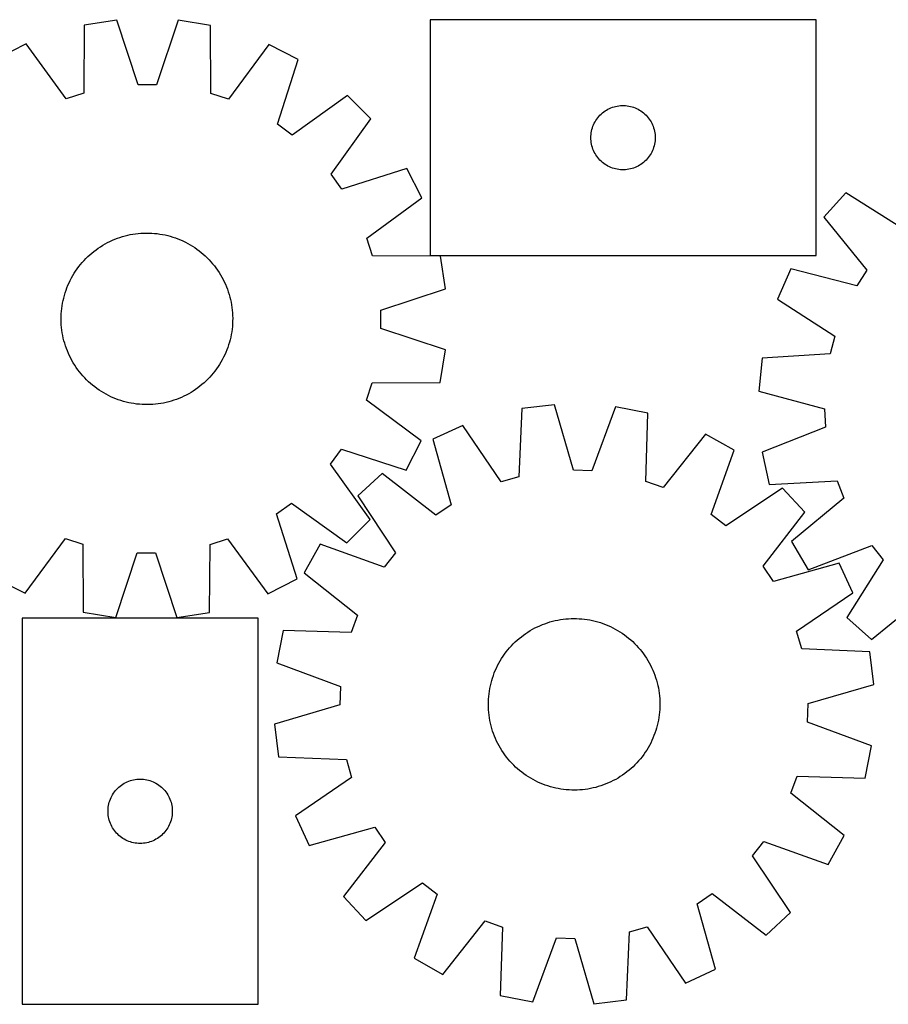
# Model space of a CAD drawing. Header units: millimetres. Extents: x 7 to 1493, y 7 to 466.
# Tile 3 of 4: x 753 to 1158, y 7 to 466. Entities that reach past the tile are written whole.
import ezdxf

# ---------------------------------------------------------------- set-up
doc = ezdxf.new("R2010")
doc.units = ezdxf.units.MM
doc.layers.add('CUT', color=7, linetype='CONTINUOUS', true_color=0x000000)

msp = doc.modelspace()

# ---------------------------------------------------------------- linework, layer by layer
at = {"layer": 'CUT'}
for p, q in [((798.633868, 465.549926), (783.432884, 463.170717)), ((808.561146, 435.376695), (798.633868, 465.549926)), ((827.172668, 465.497915), (817.135476, 435.361068)), ((842.364879, 463.063315), (827.172668, 465.497915)), ((1124.681639, 465.717591), (944.681639, 465.717591)), ((944.681639, 465.717591), (944.681639, 355.717591)), ((1124.681639, 355.717591), (1124.681639, 465.717591)), ((783.432884, 463.170717), (783.199744, 431.40721)), ((842.48224, 431.299169), (842.364879, 463.063315)), ((756.2748, 454.401209), (742.553021, 447.441084)), ((775.040244, 428.772458), (756.2748, 454.401209)), ((869.490818, 454.194875), (850.632083, 428.634694)), ((883.187137, 447.184781), (869.490818, 454.194875)), ((873.483093, 416.939016), (883.187137, 447.184781)), ((817.135476, 435.361068), (808.561146, 435.376695)), ((783.199744, 431.40721), (775.040244, 428.772458)), ((850.632083, 428.634694), (842.48224, 431.299169)), ((906.244939, 430.368017), (880.410686, 411.88651)), ((917.104674, 419.468627), (906.244939, 430.368017)), ((1025.072742, 422.235798), (1025.678425, 422.71518)), ((1025.678425, 422.71518), (1026.307983, 423.162746)), ((1026.307983, 423.162746), (1026.959747, 423.577311)), ((1026.959747, 423.577311), (1027.631988, 423.957773)), ((1027.631988, 423.957773), (1028.322923, 424.303125)), ((1028.322923, 424.303125), (1029.030721, 424.612451)), ((1029.030721, 424.612451), (1029.753504, 424.88493)), ((1029.753504, 424.88493), (1030.489355, 425.119839)), ((1030.489355, 425.119839), (1031.236323, 425.316557)), ((1031.236323, 425.316557), (1031.992428, 425.474561)), ((1031.992428, 425.474561), (1032.755664, 425.593431)), ((1032.755664, 425.593431), (1033.524007, 425.672854)), ((1033.524007, 425.672854), (1034.295421, 425.712618)), ((1034.295421, 425.712618), (1035.067858, 425.712618)), ((1035.067858, 425.712618), (1035.839271, 425.672854)), ((1035.839271, 425.672854), (1036.607615, 425.593431)), ((1036.607615, 425.593431), (1037.370851, 425.474561)), ((1037.370851, 425.474561), (1038.126955, 425.316557)), ((1038.126955, 425.316557), (1038.873924, 425.119839)), ((1038.873924, 425.119839), (1039.609775, 424.88493)), ((1039.609775, 424.88493), (1040.332558, 424.612451)), ((1040.332558, 424.612451), (1041.040355, 424.303125)), ((1041.040355, 424.303125), (1041.73129, 423.957773)), ((1041.73129, 423.957773), (1042.403531, 423.577311)), ((1042.403531, 423.577311), (1043.055295, 423.162746)), ((1043.055295, 423.162746), (1043.684854, 422.71518)), ((1043.684854, 422.71518), (1044.290537, 422.235798)), ((898.529125, 393.70191), (917.104674, 419.468627)), ((1021.264333, 417.423998), (1021.627361, 418.105812)), ((1021.627361, 418.105812), (1022.025006, 418.768034)), ((1022.025006, 418.768034), (1022.456214, 419.408908)), ((1022.456214, 419.408908), (1022.919842, 420.026733)), ((1022.919842, 420.026733), (1023.41466, 420.619873)), ((1023.41466, 420.619873), (1023.939356, 421.186754)), ((1023.939356, 421.186754), (1024.492539, 421.725872)), ((1024.492539, 421.725872), (1025.072742, 422.235798)), ((1044.290537, 422.235798), (1044.870739, 421.725872)), ((1044.870739, 421.725872), (1045.423922, 421.186754)), ((1045.423922, 421.186754), (1045.948618, 420.619873)), ((1045.948618, 420.619873), (1046.443436, 420.026733)), ((1046.443436, 420.026733), (1046.907064, 419.408908)), ((1046.907064, 419.408908), (1047.338273, 418.768034)), ((1047.338273, 418.768034), (1047.735918, 418.105812)), ((1047.735918, 418.105812), (1048.098946, 417.423998)), ((880.410686, 411.88651), (873.483093, 416.939016)), ((1019.860321, 413.02595), (1019.998804, 413.785872)), ((1019.998804, 413.785872), (1020.176223, 414.537658)), ((1020.176223, 414.537658), (1020.392109, 415.279314)), ((1020.392109, 415.279314), (1020.645887, 416.008873)), ((1020.645887, 416.008873), (1020.936886, 416.7244)), ((1020.936886, 416.7244), (1021.264333, 417.423998)), ((1048.098946, 417.423998), (1048.426393, 416.7244)), ((1048.426393, 416.7244), (1048.717392, 416.008873)), ((1048.717392, 416.008873), (1048.97117, 415.279314)), ((1048.97117, 415.279314), (1049.187055, 414.537658)), ((1049.187055, 414.537658), (1049.364475, 413.785872)), ((1049.364475, 413.785872), (1049.502958, 413.02595)), ((1019.681639, 410.717591), (1019.701528, 411.489773)), ((1019.701528, 409.94541), (1019.681639, 410.717591)), ((1019.701528, 411.489773), (1019.761141, 412.259906)), ((1019.761141, 409.175276), (1019.701528, 409.94541)), ((1019.761141, 412.259906), (1019.860321, 413.02595)), ((1019.860321, 408.409233), (1019.761141, 409.175276)), ((1049.502958, 413.02595), (1049.602137, 412.259906)), ((1049.602137, 409.175276), (1049.502958, 408.409233)), ((1049.602137, 412.259906), (1049.661751, 411.489773)), ((1049.661751, 409.94541), (1049.602137, 409.175276)), ((1049.661751, 411.489773), (1049.681639, 410.717591)), ((1049.681639, 410.717591), (1049.661751, 409.94541)), ((1019.998804, 407.64931), (1019.860321, 408.409233)), ((1020.176223, 406.897524), (1019.998804, 407.64931)), ((1020.392109, 406.155869), (1020.176223, 406.897524)), ((1020.645887, 405.42631), (1020.392109, 406.155869)), ((1020.936886, 404.710783), (1020.645887, 405.42631)), ((1021.264333, 404.011184), (1020.936886, 404.710783)), ((1021.627361, 403.32937), (1021.264333, 404.011184)), ((1048.098946, 404.011184), (1047.735918, 403.32937)), ((1048.426393, 404.710783), (1048.098946, 404.011184)), ((1048.717392, 405.42631), (1048.426393, 404.710783)), ((1048.97117, 406.155869), (1048.717392, 405.42631)), ((1049.187055, 406.897524), (1048.97117, 406.155869)), ((1049.364475, 407.64931), (1049.187055, 406.897524)), ((1049.502958, 408.409233), (1049.364475, 407.64931)), ((1022.025006, 402.667148), (1021.627361, 403.32937)), ((1022.456214, 402.026275), (1022.025006, 402.667148)), ((1022.919842, 401.408449), (1022.456214, 402.026275)), ((1023.41466, 400.815309), (1022.919842, 401.408449)), ((1023.939356, 400.248429), (1023.41466, 400.815309)), ((1024.492539, 399.709311), (1023.939356, 400.248429)), ((1025.072742, 399.199385), (1024.492539, 399.709311)), ((1044.870739, 399.709311), (1044.290537, 399.199385)), ((1045.423922, 400.248429), (1044.870739, 399.709311)), ((1045.948618, 400.815309), (1045.423922, 400.248429)), ((1046.443436, 401.408449), (1045.948618, 400.815309)), ((1046.907064, 402.026275), (1046.443436, 401.408449)), ((1047.338273, 402.667148), (1046.907064, 402.026275)), ((1047.735918, 403.32937), (1047.338273, 402.667148)), ((933.837282, 396.349681), (903.556347, 386.755946)), ((940.797407, 382.627902), (933.837282, 396.349681)), ((1025.678425, 398.720003), (1025.072742, 399.199385)), ((1026.307983, 398.272436), (1025.678425, 398.720003)), ((1026.959747, 397.857872), (1026.307983, 398.272436)), ((1027.631988, 397.477409), (1026.959747, 397.857872)), ((1028.322923, 397.132057), (1027.631988, 397.477409)), ((1029.030721, 396.822732), (1028.322923, 397.132057)), ((1029.753504, 396.550253), (1029.030721, 396.822732)), ((1030.489355, 396.315343), (1029.753504, 396.550253)), ((1031.236323, 396.118626), (1030.489355, 396.315343)), ((1031.992428, 395.960622), (1031.236323, 396.118626)), ((1032.755664, 395.841751), (1031.992428, 395.960622)), ((1033.524007, 395.762328), (1032.755664, 395.841751)), ((1034.295421, 395.722564), (1033.524007, 395.762328)), ((1035.067858, 395.722564), (1034.295421, 395.722564)), ((1035.839271, 395.762328), (1035.067858, 395.722564)), ((1036.607615, 395.841751), (1035.839271, 395.762328)), ((1037.370851, 395.960622), (1036.607615, 395.841751)), ((1038.126955, 396.118626), (1037.370851, 395.960622)), ((1038.873924, 396.315343), (1038.126955, 396.118626)), ((1039.609775, 396.550253), (1038.873924, 396.315343)), ((1040.332558, 396.822732), (1039.609775, 396.550253)), ((1041.040355, 397.132057), (1040.332558, 396.822732)), ((1041.73129, 397.477409), (1041.040355, 397.132057)), ((1042.403531, 397.857872), (1041.73129, 397.477409)), ((1043.055295, 398.272436), (1042.403531, 397.857872)), ((1043.684854, 398.720003), (1043.055295, 398.272436)), ((1044.290537, 399.199385), (1043.684854, 398.720003)), ((903.556347, 386.755946), (898.529125, 393.70191)), ((915.168656, 363.862458), (940.797407, 382.627902)), ((1138.639184, 385.0595), (1128.397339, 373.577551)), ((1165.453761, 368.031486), (1138.639184, 385.0595)), ((1128.397339, 373.577551), (1148.366212, 348.874942)), ((795.400291, 362.342953), (796.542407, 362.866954)), ((796.542407, 362.866954), (797.700419, 363.354822)), ((797.700419, 363.354822), (798.873184, 363.806075)), ((798.873184, 363.806075), (800.059544, 364.220268)), ((800.059544, 364.220268), (801.258329, 364.596992)), ((801.258329, 364.596992), (802.468356, 364.935875)), ((802.468356, 364.935875), (803.68843, 365.236584)), ((803.68843, 365.236584), (804.917348, 365.49882)), ((804.917348, 365.49882), (806.153897, 365.722326)), ((806.153897, 365.722326), (807.396855, 365.906881)), ((807.396855, 365.906881), (808.644998, 366.052302)), ((808.644998, 366.052302), (809.897092, 366.158446)), ((809.897092, 366.158446), (811.151903, 366.225209)), ((811.151903, 366.225209), (812.408191, 366.252525)), ((812.408191, 366.252525), (813.664718, 366.240365)), ((813.664718, 366.240365), (814.920242, 366.188744)), ((814.920242, 366.188744), (816.173526, 366.097711)), ((816.173526, 366.097711), (817.423332, 365.967356)), ((817.423332, 365.967356), (818.668426, 365.797808)), ((818.668426, 365.797808), (819.907581, 365.589235)), ((819.907581, 365.589235), (821.139572, 365.341842)), ((821.139572, 365.341842), (822.363185, 365.055872)), ((822.363185, 365.055872), (823.577212, 364.73161)), ((823.577212, 364.73161), (824.780454, 364.369374)), ((824.780454, 364.369374), (825.971724, 363.969522)), ((825.971724, 363.969522), (827.149847, 363.532448)), ((827.149847, 363.532448), (828.31366, 363.058585)), ((828.31366, 363.058585), (829.462014, 362.548399)), ((917.803408, 355.702957), (915.168656, 363.862458)), ((787.942982, 357.711009), (788.943285, 358.471535)), ((788.943285, 358.471535), (789.966983, 359.200266)), ((789.966983, 359.200266), (791.013066, 359.896482)), ((791.013066, 359.896482), (792.080502, 360.559496)), ((792.080502, 360.559496), (793.168237, 361.188655)), ((793.168237, 361.188655), (794.275197, 361.783336)), ((794.275197, 361.783336), (795.400291, 362.342953)), ((829.462014, 362.548399), (830.593776, 362.002394)), ((830.593776, 362.002394), (831.70783, 361.421109)), ((831.70783, 361.421109), (832.803075, 360.805118)), ((832.803075, 360.805118), (833.87843, 360.155028)), ((833.87843, 360.155028), (834.932836, 359.471481)), ((834.932836, 359.471481), (835.96525, 358.755152)), ((835.96525, 358.755152), (836.974654, 358.006747)), ((782.486006, 352.524275), (783.326082, 353.458768)), ((783.326082, 353.458768), (784.195097, 354.366413)), ((784.195097, 354.366413), (785.092194, 355.246314)), ((785.092194, 355.246314), (786.016486, 356.097602)), ((786.016486, 356.097602), (786.967061, 356.919437)), ((786.967061, 356.919437), (787.942982, 357.711009)), ((836.974654, 358.006747), (837.960053, 357.227005)), ((837.960053, 357.227005), (838.920472, 356.416696)), ((838.920472, 356.416696), (839.854966, 355.57662)), ((839.854966, 355.57662), (840.762611, 354.707605)), ((840.762611, 354.707605), (841.642512, 353.810508)), ((841.642512, 353.810508), (842.4938, 352.886216)), ((949.566915, 355.469818), (917.803408, 355.702957)), ((944.681639, 355.717591), (1124.681639, 355.717591)), ((951.946124, 340.268834), (949.566915, 355.469818)), ((779.431221, 348.536638), (780.14755, 349.569052)), ((780.14755, 349.569052), (780.895955, 350.578457)), ((780.895955, 350.578457), (781.675697, 351.563855)), ((781.675697, 351.563855), (782.486006, 352.524275)), ((842.4938, 352.886216), (843.315635, 351.935641)), ((843.315635, 351.935641), (844.107206, 350.95972)), ((844.107206, 350.95972), (844.867733, 349.959417)), ((844.867733, 349.959417), (845.596464, 348.935719)), ((845.596464, 348.935719), (846.29268, 347.889636)), ((1112.965751, 349.570637), (1106.773294, 335.485751)), ((1143.729874, 341.662194), (1112.965751, 349.570637)), ((1148.366212, 348.874942), (1143.729874, 341.662194)), ((776.900308, 344.197579), (777.481593, 345.311632)), ((777.481593, 345.311632), (778.097584, 346.406877)), ((778.097584, 346.406877), (778.747674, 347.482233)), ((778.747674, 347.482233), (779.431221, 348.536638)), ((846.29268, 347.889636), (846.955694, 346.8222)), ((846.955694, 346.8222), (847.584852, 345.734465)), ((847.584852, 345.734465), (848.179533, 344.627505)), ((848.179533, 344.627505), (848.739151, 343.502411)), ((774.93318, 339.575527), (775.370254, 340.75365)), ((775.370254, 340.75365), (775.844117, 341.917463)), ((775.844117, 341.917463), (776.354303, 343.065817)), ((776.354303, 343.065817), (776.900308, 344.197579)), ((848.739151, 343.502411), (849.263152, 342.360295)), ((849.263152, 342.360295), (849.751019, 341.202283)), ((849.751019, 341.202283), (850.202273, 340.029518)), ((850.202273, 340.029518), (850.616465, 338.843158)), ((921.772893, 330.341556), (951.946124, 340.268834)), ((773.56086, 334.743375), (773.846829, 335.966988)), ((773.846829, 335.966988), (774.171092, 337.181014)), ((774.171092, 337.181014), (774.533328, 338.384256)), ((774.533328, 338.384256), (774.93318, 339.575527)), ((850.616465, 338.843158), (850.993189, 337.644373)), ((850.993189, 337.644373), (851.332073, 336.434346)), ((851.332073, 336.434346), (851.632781, 335.214271)), ((851.632781, 335.214271), (851.895018, 333.985354)), ((1106.773294, 335.485751), (1133.398347, 318.162895)), ((772.804991, 329.777328), (772.935346, 331.027134)), ((772.935346, 331.027134), (773.104894, 332.272229)), ((773.104894, 332.272229), (773.313467, 333.511383)), ((773.313467, 333.511383), (773.56086, 334.743375)), ((851.895018, 333.985354), (852.118524, 332.748805)), ((852.118524, 332.748805), (852.303078, 331.505847)), ((852.303078, 331.505847), (852.4485, 330.257704)), ((772.650177, 326.011993), (772.662336, 327.26852)), ((772.677493, 324.755705), (772.650177, 326.011993)), ((772.662336, 327.26852), (772.713958, 328.524045)), ((772.713958, 328.524045), (772.804991, 329.777328)), ((852.4485, 330.257704), (852.554644, 329.00561)), ((852.554644, 329.00561), (852.621407, 327.750799)), ((852.621407, 327.750799), (852.648722, 326.494511)), ((852.648722, 326.494511), (852.636563, 325.237984)), ((921.757266, 321.767226), (921.772893, 330.341556)), ((772.744256, 323.500894), (772.677493, 324.755705)), ((772.8504, 322.2488), (772.744256, 323.500894)), ((772.995821, 321.000658), (772.8504, 322.2488)), ((852.363554, 321.47937), (852.194006, 320.234276)), ((852.493908, 322.729176), (852.363554, 321.47937)), ((852.584942, 323.98246), (852.493908, 322.729176)), ((852.636563, 325.237984), (852.584942, 323.98246)), ((951.894113, 311.730034), (921.757266, 321.767226)), ((773.180376, 319.757699), (772.995821, 321.000658)), ((773.403882, 318.521151), (773.180376, 319.757699)), ((773.666118, 317.292233), (773.403882, 318.521151)), ((773.966827, 316.072159), (773.666118, 317.292233)), ((851.738039, 317.76313), (851.45207, 316.539517)), ((851.985432, 318.995121), (851.738039, 317.76313)), ((852.194006, 320.234276), (851.985432, 318.995121)), ((1133.398347, 318.162895), (1131.217789, 309.870456)), ((774.30571, 314.862132), (773.966827, 316.072159)), ((774.682434, 313.663347), (774.30571, 314.862132)), ((775.096627, 312.476986), (774.682434, 313.663347)), ((775.54788, 311.304221), (775.096627, 312.476986)), ((850.365719, 312.930977), (849.928646, 311.752855)), ((850.765571, 314.122248), (850.365719, 312.930977)), ((851.127808, 315.32549), (850.765571, 314.122248)), ((851.45207, 316.539517), (851.127808, 315.32549)), ((776.035748, 310.146209), (775.54788, 311.304221)), ((776.559749, 309.004093), (776.035748, 310.146209)), ((777.119366, 307.878999), (776.559749, 309.004093)), ((777.714047, 306.772039), (777.119366, 307.878999)), ((848.398592, 308.308926), (847.817307, 307.194872)), ((848.944596, 309.440688), (848.398592, 308.308926)), ((849.454782, 310.589042), (848.944596, 309.440688)), ((849.928646, 311.752855), (849.454782, 310.589042)), ((949.459513, 296.537823), (951.894113, 311.730034)), ((1099.515526, 307.885196), (1097.978619, 292.576098)), ((1131.217789, 309.870456), (1099.515526, 307.885196)), ((778.343206, 305.684304), (777.714047, 306.772039)), ((779.00622, 304.616869), (778.343206, 305.684304)), ((779.702436, 303.570786), (779.00622, 304.616869)), ((780.431167, 302.547087), (779.702436, 303.570786)), ((845.867678, 303.969866), (845.151349, 302.937452)), ((846.551225, 305.024272), (845.867678, 303.969866)), ((847.201315, 306.099627), (846.551225, 305.024272)), ((847.817307, 307.194872), (847.201315, 306.099627)), ((781.191693, 301.546784), (780.431167, 302.547087)), ((781.983265, 300.570863), (781.191693, 301.546784)), ((782.8051, 299.620288), (781.983265, 300.570863)), ((783.656388, 298.695996), (782.8051, 299.620288)), ((784.536289, 297.7989), (783.656388, 298.695996)), ((841.972817, 299.047736), (841.103802, 298.140091)), ((842.812894, 299.982229), (841.972817, 299.047736)), ((843.623203, 300.942649), (842.812894, 299.982229)), ((844.402945, 301.928048), (843.623203, 300.942649)), ((845.151349, 302.937452), (844.402945, 301.928048)), ((785.443934, 296.929885), (784.536289, 297.7989)), ((786.378427, 296.089808), (785.443934, 296.929885)), ((787.338847, 295.279499), (786.378427, 296.089808)), ((788.324245, 294.499757), (787.338847, 295.279499)), ((789.33365, 293.751353), (788.324245, 294.499757)), ((836.355615, 294.034969), (835.331916, 293.306238)), ((837.355918, 294.795496), (836.355615, 294.034969)), ((838.331839, 295.587067), (837.355918, 294.795496)), ((839.282414, 296.408902), (838.331839, 295.587067)), ((840.206706, 297.26019), (839.282414, 296.408902)), ((841.103802, 298.140091), (840.206706, 297.26019)), ((915.030891, 288.270619), (917.695366, 296.420462)), ((917.695366, 296.420462), (949.459513, 296.537823)), ((790.366064, 293.035023), (789.33365, 293.751353)), ((791.420469, 292.351477), (790.366064, 293.035023)), ((792.495825, 291.701387), (791.420469, 292.351477)), ((793.59107, 291.085395), (792.495825, 291.701387)), ((794.705123, 290.50411), (793.59107, 291.085395)), ((795.836885, 289.958105), (794.705123, 290.50411)), ((796.985239, 289.447919), (795.836885, 289.958105)), ((798.149052, 288.974056), (796.985239, 289.447919)), ((828.756493, 289.63955), (827.598481, 289.151682)), ((829.898609, 290.163551), (828.756493, 289.63955)), ((831.023702, 290.723169), (829.898609, 290.163551)), ((832.130663, 291.31785), (831.023702, 290.723169)), ((833.218398, 291.947008), (832.130663, 291.31785)), ((834.285833, 292.610022), (833.218398, 291.947008)), ((835.331916, 293.306238), (834.285833, 292.610022)), ((1097.978619, 292.576098), (1128.653606, 284.328677)), ((799.327175, 288.536983), (798.149052, 288.974056)), ((800.518445, 288.13713), (799.327175, 288.536983)), ((801.721688, 287.774894), (800.518445, 288.13713)), ((802.935714, 287.450632), (801.721688, 287.774894)), ((804.159327, 287.164663), (802.935714, 287.450632)), ((805.391319, 286.917269), (804.159327, 287.164663)), ((806.630473, 286.708696), (805.391319, 286.917269)), ((807.875568, 286.539148), (806.630473, 286.708696)), ((809.125374, 286.408793), (807.875568, 286.539148)), ((810.378657, 286.31776), (809.125374, 286.408793)), ((811.634182, 286.266139), (810.378657, 286.31776)), ((812.890708, 286.25398), (811.634182, 286.266139)), ((814.146997, 286.281295), (812.890708, 286.25398)), ((815.401807, 286.348058), (814.146997, 286.281295)), ((816.653902, 286.454202), (815.401807, 286.348058)), ((817.902044, 286.599624), (816.653902, 286.454202)), ((819.145003, 286.784178), (817.902044, 286.599624)), ((820.381551, 287.007684), (819.145003, 286.784178)), ((821.610469, 287.269921), (820.381551, 287.007684)), ((822.830543, 287.570629), (821.610469, 287.269921)), ((824.04057, 287.909512), (822.830543, 287.570629)), ((825.239355, 288.286236), (824.04057, 287.909512)), ((826.425716, 288.700429), (825.239355, 288.286236)), ((827.598481, 289.151682), (826.425716, 288.700429)), ((940.591072, 269.411884), (915.030891, 288.270619)), ((1002.695502, 286.239315), (987.421428, 284.386421)), ((1011.574966, 255.741285), (1002.695502, 286.239315)), ((1031.215487, 285.201878), (1020.143643, 255.429592)), ((1046.31457, 282.244137), (1031.215487, 285.201878)), ((987.421428, 284.386421), (986.091621, 252.649906)), ((1045.335033, 250.494881), (1046.31457, 282.244137)), ((1128.653606, 284.328677), (1129.142277, 275.76827)), ((959.976725, 276.559922), (946.022794, 270.077767)), ((977.846007, 250.298477), (959.976725, 276.559922)), ((1129.142277, 275.76827), (1099.605112, 264.083637)), ((1073.118102, 272.444316), (1053.388011, 247.550577)), ((1086.564192, 264.965464), (1073.118102, 272.444316)), ((933.580979, 255.715565), (940.591072, 269.411884)), ((946.022794, 270.077767), (954.565194, 239.483615)), ((898.282708, 258.492016), (903.335214, 265.419609)), ((903.335214, 265.419609), (933.580979, 255.715565)), ((1075.821536, 235.07282), (1086.564192, 264.965464)), ((1099.605112, 264.083637), (1102.874198, 249.04889)), ((916.764215, 232.657763), (898.282708, 258.492016)), ((922.339851, 254.153444), (911.071969, 243.676546)), ((947.449781, 234.699237), (922.339851, 254.153444)), ((986.091621, 252.649906), (977.846007, 250.298477)), ((1020.143643, 255.429592), (1011.574966, 255.741285)), ((1053.388011, 247.550577), (1045.335033, 250.494881)), ((1102.874198, 249.04889), (1134.596437, 250.684219)), ((1134.596437, 250.684219), (1137.706502, 242.693795)), ((911.071969, 243.676546), (928.650388, 217.219525)), ((1109.027554, 247.362533), (1082.570533, 229.784114)), ((1119.504452, 236.094651), (1109.027554, 247.362533)), ((873.152144, 235.346355), (880.098107, 240.373577)), ((880.098107, 240.373577), (905.864825, 221.798028)), ((954.565194, 239.483615), (947.449781, 234.699237)), ((1137.706502, 242.693795), (1113.225739, 222.453563)), ((882.745879, 205.06542), (873.152144, 235.346355)), ((1082.570533, 229.784114), (1075.821536, 235.07282)), ((1100.050245, 210.984721), (1119.504452, 236.094651)), ((905.864825, 221.798028), (916.764215, 232.657763)), ((755.808081, 198.311629), (774.666816, 223.871811)), ((774.666816, 223.871811), (782.816659, 221.207335)), ((782.816659, 221.207335), (782.934021, 189.443189)), ((841.866016, 189.335787), (842.099155, 221.099294)), ((842.099155, 221.099294), (850.258656, 223.734046)), ((850.258656, 223.734046), (869.0241, 198.105295)), ((893.469039, 221.213183), (885.990186, 207.767094)), ((923.361682, 210.470528), (893.469039, 221.213183)), ((1113.225739, 222.453563), (1120.980817, 209.164872)), ((1120.980817, 209.164872), (1150.645115, 220.522873)), ((1150.645115, 220.522873), (1156.072139, 213.884591)), ((798.126232, 187.008589), (808.163424, 217.145436)), ((808.163424, 217.145436), (816.737753, 217.129809)), ((816.737753, 217.129809), (826.665032, 186.956578)), ((928.650388, 217.219525), (923.361682, 210.470528)), ((1135.428775, 212.411709), (1104.834623, 203.869308)), ((1141.91093, 198.457777), (1135.428775, 212.411709)), ((1156.072139, 213.884591), (1139.044126, 187.070015)), ((885.990186, 207.767094), (910.883925, 188.037002)), ((1104.834623, 203.869308), (1100.050245, 210.984721)), ((742.111763, 205.321723), (755.808081, 198.311629)), ((869.0241, 198.105295), (882.745879, 205.06542)), ((1115.649485, 180.588495), (1141.91093, 198.457777)), ((1150.526074, 176.828169), (1175.228683, 196.797042)), ((782.934021, 189.443189), (798.126232, 187.008589)), ((826.665032, 186.956578), (841.866016, 189.335787)), ((864.505918, 186.682192), (754.505918, 186.682192)), ((754.505918, 186.682192), (754.505918, 6.682192)), ((864.505918, 6.682192), (864.505918, 186.682192)), ((910.883925, 188.037002), (907.939621, 179.984025)), ((995.900075, 183.205546), (997.059604, 183.689797)), ((997.059604, 183.689797), (998.233772, 184.137387)), ((998.233772, 184.137387), (999.421419, 184.547875)), ((999.421419, 184.547875), (1000.621374, 184.920856)), ((1000.621374, 184.920856), (1001.832453, 185.25596)), ((1001.832453, 185.25596), (1003.05346, 185.552859)), ((1003.05346, 185.552859), (1004.28319, 185.811258)), ((1004.28319, 185.811258), (1005.52043, 186.030903)), ((1005.52043, 186.030903), (1006.763959, 186.211578)), ((1006.763959, 186.211578), (1008.012549, 186.353102)), ((1008.012549, 186.353102), (1009.264969, 186.455338)), ((1009.264969, 186.455338), (1010.519982, 186.518184)), ((1010.519982, 186.518184), (1011.776349, 186.541578)), ((1011.776349, 186.541578), (1013.032832, 186.525497)), ((1013.032832, 186.525497), (1014.288189, 186.469956)), ((1014.288189, 186.469956), (1015.541182, 186.375012)), ((1015.541182, 186.375012), (1016.790575, 186.240757)), ((1016.790575, 186.240757), (1018.035134, 186.067323)), ((1018.035134, 186.067323), (1019.273632, 185.854883)), ((1019.273632, 185.854883), (1020.504845, 185.603645)), ((1020.504845, 185.603645), (1021.72756, 185.313859)), ((1021.72756, 185.313859), (1022.940568, 184.985808)), ((1022.940568, 184.985808), (1024.142674, 184.619818)), ((1024.142674, 184.619818), (1025.33269, 184.21625)), ((1025.33269, 184.21625), (1026.509443, 183.775501)), ((1026.509443, 183.775501), (1027.671771, 183.298007)), ((1139.044126, 187.070015), (1150.526074, 176.828169)), ((876.190365, 180.963562), (873.232624, 165.864479)), ((907.939621, 179.984025), (876.190365, 180.963562)), ((988.28727, 178.833868), (989.313238, 179.5594)), ((989.313238, 179.5594), (990.361489, 180.252348)), ((990.361489, 180.252348), (991.430989, 180.912027)), ((991.430989, 180.912027), (992.520682, 181.537787)), ((992.520682, 181.537787), (993.629494, 182.12901)), ((993.629494, 182.12901), (994.756328, 182.685113)), ((994.756328, 182.685113), (995.900075, 183.205546)), ((1027.671771, 183.298007), (1028.818527, 182.784239)), ((1028.818527, 182.784239), (1029.94858, 182.234704)), ((1029.94858, 182.234704), (1031.060813, 181.649945)), ((1031.060813, 181.649945), (1032.15413, 181.030538)), ((1032.15413, 181.030538), (1033.227451, 180.377095)), ((1033.227451, 180.377095), (1034.279718, 179.69026)), ((1034.279718, 179.69026), (1035.309891, 178.970712)), ((1118.000915, 172.342881), (1115.649485, 180.588495)), ((982.654448, 173.838659), (983.526292, 174.743587)), ((983.526292, 174.743587), (984.426131, 175.620683)), ((984.426131, 175.620683), (985.353075, 176.469082)), ((985.353075, 176.469082), (986.306211, 177.287946)), ((986.306211, 177.287946), (987.284598, 178.076468)), ((987.284598, 178.076468), (988.28727, 178.833868)), ((1035.309891, 178.970712), (1036.316955, 178.21916)), ((1036.316955, 178.21916), (1037.299914, 177.436346)), ((1037.299914, 177.436346), (1038.2578, 176.623044)), ((1038.2578, 176.623044), (1039.189667, 175.780054)), ((1039.189667, 175.780054), (1040.094595, 174.90821)), ((1040.094595, 174.90821), (1040.971691, 174.008372)), ((978.744242, 168.92871), (979.463791, 169.958883)), ((979.463791, 169.958883), (980.215342, 170.965947)), ((980.215342, 170.965947), (980.998156, 171.948906)), ((980.998156, 171.948906), (981.811459, 172.906792)), ((981.811459, 172.906792), (982.654448, 173.838659)), ((1040.971691, 174.008372), (1041.82009, 173.081427)), ((1041.82009, 173.081427), (1042.638954, 172.128291)), ((1042.638954, 172.128291), (1043.427476, 171.149904)), ((1043.427476, 171.149904), (1044.184876, 170.147232)), ((1044.184876, 170.147232), (1044.910408, 169.121264)), ((1149.737429, 171.013074), (1118.000915, 172.342881)), ((1151.590323, 155.739), (1149.737429, 171.013074)), ((873.232624, 165.864479), (903.00491, 154.792635)), ((976.199798, 164.597572), (976.784557, 165.709805)), ((976.784557, 165.709805), (977.403964, 166.803122)), ((977.403964, 166.803122), (978.057408, 167.876443)), ((978.057408, 167.876443), (978.744242, 168.92871)), ((1044.910408, 169.121264), (1045.603356, 168.073013)), ((1045.603356, 168.073013), (1046.263035, 167.003513)), ((1046.263035, 167.003513), (1046.888795, 165.91382)), ((1046.888795, 165.91382), (1047.480018, 164.805009)), ((974.218253, 159.981682), (974.659001, 161.158435)), ((974.659001, 161.158435), (975.136495, 162.320763)), ((975.136495, 162.320763), (975.650263, 163.467519)), ((975.650263, 163.467519), (976.199798, 164.597572)), ((1047.480018, 164.805009), (1048.036121, 163.678174)), ((1048.036121, 163.678174), (1048.556554, 162.534428)), ((1048.556554, 162.534428), (1049.040805, 161.374899)), ((1049.040805, 161.374899), (1049.488396, 160.200731)), ((972.830857, 155.153837), (973.120644, 156.376551)), ((973.120644, 156.376551), (973.448694, 157.58956)), ((973.448694, 157.58956), (973.814684, 158.791666)), ((973.814684, 158.791666), (974.218253, 159.981682)), ((1049.488396, 160.200731), (1049.898883, 159.013083)), ((1049.898883, 159.013083), (1050.271864, 157.813128)), ((1050.271864, 157.813128), (1050.606969, 156.60205)), ((1050.606969, 156.60205), (1050.903867, 155.381043)), ((903.00491, 154.792635), (902.693218, 146.223958)), ((972.193746, 151.439567), (972.367179, 152.684126)), ((972.367179, 152.684126), (972.579619, 153.922624)), ((972.579619, 153.922624), (972.830857, 155.153837)), ((1050.903867, 155.381043), (1051.162267, 154.151312)), ((1051.162267, 154.151312), (1051.381912, 152.914072)), ((1051.381912, 152.914072), (1051.562586, 151.670543)), ((1051.562586, 151.670543), (1051.70411, 150.421953)), ((1121.092293, 146.859536), (1151.590323, 155.739)), ((971.892925, 146.425341), (971.909006, 147.681823)), ((971.909006, 147.681823), (971.964546, 148.937181)), ((971.964546, 148.937181), (972.059491, 150.190174)), ((972.059491, 150.190174), (972.193746, 151.439567)), ((1051.70411, 150.421953), (1051.806346, 149.169534)), ((1051.806346, 149.169534), (1051.869192, 147.914521)), ((1051.869192, 147.914521), (1051.892586, 146.658153)), ((902.693218, 146.223958), (872.195187, 137.344494)), ((971.916319, 145.168973), (971.892925, 146.425341)), ((971.979164, 143.91396), (971.916319, 145.168973)), ((972.0814, 142.661541), (971.979164, 143.91396)), ((972.222925, 141.412951), (972.0814, 142.661541)), ((1051.72602, 142.89332), (1051.591765, 141.643927)), ((1051.820965, 144.146313), (1051.72602, 142.89332)), ((1051.876505, 145.401671), (1051.820965, 144.146313)), ((1051.892586, 146.658153), (1051.876505, 145.401671)), ((1120.780601, 138.290859), (1121.092293, 146.859536)), ((972.403599, 140.169422), (972.222925, 141.412951)), ((972.623244, 138.932182), (972.403599, 140.169422)), ((972.881643, 137.702452), (972.623244, 138.932182)), ((1050.954654, 137.929657), (1050.664867, 136.706943)), ((1051.205891, 139.160871), (1050.954654, 137.929657)), ((1051.418332, 140.399368), (1051.205891, 139.160871)), ((1051.591765, 141.643927), (1051.418332, 140.399368)), ((1150.552887, 127.219015), (1120.780601, 138.290859)), ((872.195187, 137.344494), (874.048081, 122.07042)), ((973.178542, 136.481445), (972.881643, 137.702452)), ((973.513647, 135.270366), (973.178542, 136.481445)), ((973.886627, 134.070411), (973.513647, 135.270366)), ((974.297115, 132.882763), (973.886627, 134.070411)), ((1049.970826, 134.291828), (1049.567258, 133.101812)), ((1050.336816, 135.493934), (1049.970826, 134.291828)), ((1050.664867, 136.706943), (1050.336816, 135.493934)), ((974.744705, 131.708596), (974.297115, 132.882763)), ((975.228956, 130.549066), (974.744705, 131.708596)), ((975.74939, 129.40532), (975.228956, 130.549066)), ((976.305493, 128.278485), (975.74939, 129.40532)), ((1048.135247, 129.615975), (1047.585713, 128.485923)), ((1048.649015, 130.762731), (1048.135247, 129.615975)), ((1049.126509, 131.925059), (1048.649015, 130.762731)), ((1049.567258, 133.101812), (1049.126509, 131.925059)), ((976.896716, 127.169674), (976.305493, 128.278485)), ((977.522476, 126.079981), (976.896716, 127.169674)), ((978.182155, 125.010481), (977.522476, 126.079981)), ((978.875102, 123.96223), (978.182155, 125.010481)), ((979.600634, 122.936262), (978.875102, 123.96223)), ((1045.041268, 124.154784), (1044.32172, 123.124611)), ((1045.728103, 125.207051), (1045.041268, 124.154784)), ((1046.381546, 126.280372), (1045.728103, 125.207051)), ((1047.000953, 127.373689), (1046.381546, 126.280372)), ((1047.585713, 128.485923), (1047.000953, 127.373689)), ((1147.595145, 112.119932), (1150.552887, 127.219015)), ((874.048081, 122.07042), (905.784596, 120.740613)), ((905.784596, 120.740613), (908.136026, 112.494999)), ((980.358035, 121.93359), (979.600634, 122.936262)), ((981.146556, 120.955203), (980.358035, 121.93359)), ((981.96542, 120.002067), (981.146556, 120.955203)), ((982.813819, 119.075122), (981.96542, 120.002067)), ((1041.974052, 120.176702), (1041.131062, 119.244835)), ((1042.787355, 121.134588), (1041.974052, 120.176702)), ((1043.570168, 122.117548), (1042.787355, 121.134588)), ((1044.32172, 123.124611), (1043.570168, 122.117548)), ((983.690915, 118.175284), (982.813819, 119.075122)), ((984.595843, 117.30344), (983.690915, 118.175284)), ((985.52771, 116.460451), (984.595843, 117.30344)), ((986.485596, 115.647148), (985.52771, 116.460451)), ((987.468556, 114.864334), (986.485596, 115.647148)), ((988.475619, 114.112783), (987.468556, 114.864334)), ((1036.500913, 115.007027), (1035.49824, 114.249626)), ((1037.479299, 115.795548), (1036.500913, 115.007027)), ((1038.432435, 116.614412), (1037.479299, 115.795548)), ((1039.35938, 117.462811), (1038.432435, 116.614412)), ((1040.259218, 118.339907), (1039.35938, 117.462811)), ((1041.131062, 119.244835), (1040.259218, 118.339907)), ((802.799512, 110.099498), (803.49911, 110.426945)), ((803.49911, 110.426945), (804.214637, 110.717944)), ((804.214637, 110.717944), (804.944196, 110.971723)), ((804.944196, 110.971723), (805.685852, 111.187608)), ((805.685852, 111.187608), (806.437637, 111.365027)), ((806.437637, 111.365027), (807.19756, 111.50351)), ((807.19756, 111.50351), (807.963603, 111.60269)), ((807.963603, 111.60269), (808.733737, 111.662303)), ((808.733737, 111.662303), (809.505918, 111.682192)), ((809.505918, 111.682192), (810.2781, 111.662303)), ((810.2781, 111.662303), (811.048233, 111.60269)), ((811.048233, 111.60269), (811.814277, 111.50351)), ((811.814277, 111.50351), (812.574199, 111.365027)), ((812.574199, 111.365027), (813.325985, 111.187608)), ((813.325985, 111.187608), (814.067641, 110.971723)), ((814.067641, 110.971723), (814.7972, 110.717944)), ((814.7972, 110.717944), (815.512727, 110.426945)), ((815.512727, 110.426945), (816.212325, 110.099498)), ((908.136026, 112.494999), (881.87458, 94.625717)), ((989.505793, 113.393234), (988.475619, 114.112783)), ((990.558059, 112.7064), (989.505793, 113.393234)), ((991.631381, 112.052956), (990.558059, 112.7064)), ((992.724697, 111.433549), (991.631381, 112.052956)), ((993.836931, 110.84879), (992.724697, 111.433549)), ((994.966983, 110.299255), (993.836931, 110.84879)), ((996.113739, 109.785487), (994.966983, 110.299255)), ((1029.029182, 110.398382), (1027.885436, 109.877948)), ((1030.156017, 110.954484), (1029.029182, 110.398382)), ((1031.264828, 111.545707), (1030.156017, 110.954484)), ((1032.354521, 112.171467), (1031.264828, 111.545707)), ((1033.424021, 112.831147), (1032.354521, 112.171467)), ((1034.472272, 113.524094), (1033.424021, 112.831147)), ((1035.49824, 114.249626), (1034.472272, 113.524094)), ((1112.901586, 105.046492), (1115.845889, 113.099469)), ((1115.845889, 113.099469), (1147.595145, 112.119932)), ((797.060763, 105.055848), (797.50833, 105.685406)), ((797.50833, 105.685406), (797.987712, 106.29109)), ((797.987712, 106.29109), (798.497638, 106.871292)), ((798.497638, 106.871292), (799.036756, 107.424475)), ((799.036756, 107.424475), (799.603637, 107.949171)), ((799.603637, 107.949171), (800.196776, 108.443989)), ((800.196776, 108.443989), (800.814602, 108.907617)), ((800.814602, 108.907617), (801.455476, 109.338825)), ((801.455476, 109.338825), (802.117697, 109.736471)), ((802.117697, 109.736471), (802.799512, 110.099498)), ((816.212325, 110.099498), (816.894139, 109.736471)), ((816.894139, 109.736471), (817.556361, 109.338825)), ((817.556361, 109.338825), (818.197235, 108.907617)), ((818.197235, 108.907617), (818.815061, 108.443989)), ((818.815061, 108.443989), (819.4082, 107.949171)), ((819.4082, 107.949171), (819.975081, 107.424475)), ((819.975081, 107.424475), (820.514199, 106.871292)), ((820.514199, 106.871292), (821.024125, 106.29109)), ((821.024125, 106.29109), (821.503507, 105.685406)), ((821.503507, 105.685406), (821.951074, 105.055848)), ((997.276067, 109.307993), (996.113739, 109.785487)), ((998.45282, 108.867245), (997.276067, 109.307993)), ((999.642837, 108.463676), (998.45282, 108.867245)), ((1000.844942, 108.097686), (999.642837, 108.463676)), ((1002.057951, 107.769636), (1000.844942, 108.097686)), ((1003.280665, 107.479849), (1002.057951, 107.769636)), ((1004.511879, 107.228611), (1003.280665, 107.479849)), ((1005.750376, 107.016171), (1004.511879, 107.228611)), ((1006.994935, 106.842738), (1005.750376, 107.016171)), ((1008.244328, 106.708482), (1006.994935, 106.842738)), ((1009.497322, 106.613538), (1008.244328, 106.708482)), ((1010.752679, 106.557998), (1009.497322, 106.613538)), ((1012.009161, 106.541916), (1010.752679, 106.557998)), ((1013.265529, 106.56531), (1012.009161, 106.541916)), ((1014.520542, 106.628156), (1013.265529, 106.56531)), ((1015.772961, 106.730392), (1014.520542, 106.628156)), ((1017.021552, 106.871917), (1015.772961, 106.730392)), ((1018.26508, 107.052591), (1017.021552, 106.871917)), ((1019.50232, 107.272236), (1018.26508, 107.052591)), ((1020.732051, 107.530635), (1019.50232, 107.272236)), ((1021.953058, 107.827534), (1020.732051, 107.530635)), ((1023.164136, 108.162639), (1021.953058, 107.827534)), ((1024.364092, 108.535619), (1023.164136, 108.162639)), ((1025.551739, 108.946107), (1024.364092, 108.535619)), ((1026.725907, 109.393697), (1025.551739, 108.946107)), ((1027.885436, 109.877948), (1026.725907, 109.393697)), ((795.10367, 100.874476), (795.33858, 101.610328)), ((795.33858, 101.610328), (795.611059, 102.33311)), ((795.611059, 102.33311), (795.920384, 103.040908)), ((795.920384, 103.040908), (796.265736, 103.731843)), ((796.265736, 103.731843), (796.646199, 104.404084)), ((796.646199, 104.404084), (797.060763, 105.055848)), ((821.951074, 105.055848), (822.365638, 104.404084)), ((822.365638, 104.404084), (822.7461, 103.731843)), ((822.7461, 103.731843), (823.091452, 103.040908)), ((823.091452, 103.040908), (823.400778, 102.33311)), ((823.400778, 102.33311), (823.673257, 101.610328)), ((823.673257, 101.610328), (823.908167, 100.874476)), ((1137.795324, 85.3164), (1112.901586, 105.046492)), ((794.510891, 97.068411), (794.550656, 97.839824)), ((794.510891, 96.295973), (794.510891, 97.068411)), ((794.550656, 97.839824), (794.630078, 98.608167)), ((794.630078, 98.608167), (794.748949, 99.371403)), ((794.748949, 99.371403), (794.906953, 100.127508)), ((794.906953, 100.127508), (795.10367, 100.874476)), ((823.908167, 100.874476), (824.104884, 100.127508)), ((824.104884, 100.127508), (824.262888, 99.371403)), ((824.262888, 99.371403), (824.381759, 98.608167)), ((824.381759, 98.608167), (824.461181, 97.839824)), ((824.461181, 97.839824), (824.500945, 97.068411)), ((824.500945, 97.068411), (824.500945, 96.295973)), ((794.550656, 95.52456), (794.510891, 96.295973)), ((794.630078, 94.756217), (794.550656, 95.52456)), ((794.748949, 93.992981), (794.630078, 94.756217)), ((794.906953, 93.236876), (794.748949, 93.992981)), ((795.10367, 92.489907), (794.906953, 93.236876)), ((795.33858, 91.754056), (795.10367, 92.489907)), ((823.908167, 92.489907), (823.673257, 91.754056)), ((824.104884, 93.236876), (823.908167, 92.489907)), ((824.262888, 93.992981), (824.104884, 93.236876)), ((824.381759, 94.756217), (824.262888, 93.992981)), ((824.461181, 95.52456), (824.381759, 94.756217)), ((824.500945, 96.295973), (824.461181, 95.52456)), ((881.87458, 94.625717), (888.356736, 80.671785)), ((795.611059, 91.031274), (795.33858, 91.754056)), ((795.920384, 90.323476), (795.611059, 91.031274)), ((796.265736, 89.632541), (795.920384, 90.323476)), ((796.646199, 88.9603), (796.265736, 89.632541)), ((797.060763, 88.308536), (796.646199, 88.9603)), ((797.50833, 87.678978), (797.060763, 88.308536)), ((797.987712, 87.073294), (797.50833, 87.678978)), ((821.503507, 87.678978), (821.024125, 87.073294)), ((821.951074, 88.308536), (821.503507, 87.678978)), ((822.365638, 88.9603), (821.951074, 88.308536)), ((822.7461, 89.632541), (822.365638, 88.9603)), ((823.091452, 90.323476), (822.7461, 89.632541)), ((823.400778, 91.031274), (823.091452, 90.323476)), ((823.673257, 91.754056), (823.400778, 91.031274)), ((888.356736, 80.671785), (918.950888, 89.214186)), ((918.950888, 89.214186), (923.735265, 82.098773)), ((798.497638, 86.493092), (797.987712, 87.073294)), ((799.036756, 85.939909), (798.497638, 86.493092)), ((799.603637, 85.415213), (799.036756, 85.939909)), ((800.196776, 84.920395), (799.603637, 85.415213)), ((800.814602, 84.456767), (800.196776, 84.920395)), ((801.455476, 84.025559), (800.814602, 84.456767)), ((802.117697, 83.627913), (801.455476, 84.025559)), ((802.799512, 83.264886), (802.117697, 83.627913)), ((803.49911, 82.937438), (802.799512, 83.264886)), ((804.214637, 82.64644), (803.49911, 82.937438)), ((804.944196, 82.392661), (804.214637, 82.64644)), ((814.7972, 82.64644), (814.067641, 82.392661)), ((815.512727, 82.937438), (814.7972, 82.64644)), ((816.212325, 83.264886), (815.512727, 82.937438)), ((816.894139, 83.627913), (816.212325, 83.264886)), ((817.556361, 84.025559), (816.894139, 83.627913)), ((818.197235, 84.456767), (817.556361, 84.025559)), ((818.815061, 84.920395), (818.197235, 84.456767)), ((819.4082, 85.415213), (818.815061, 84.920395)), ((819.975081, 85.939909), (819.4082, 85.415213)), ((820.514199, 86.493092), (819.975081, 85.939909)), ((821.024125, 87.073294), (820.514199, 86.493092)), ((1130.316472, 71.870311), (1137.795324, 85.3164)), ((805.685852, 82.176776), (804.944196, 82.392661)), ((806.437637, 81.999357), (805.685852, 82.176776)), ((807.19756, 81.860873), (806.437637, 81.999357)), ((807.963603, 81.761694), (807.19756, 81.860873)), ((808.733737, 81.702081), (807.963603, 81.761694)), ((809.505918, 81.682192), (808.733737, 81.702081)), ((810.2781, 81.702081), (809.505918, 81.682192)), ((811.048233, 81.761694), (810.2781, 81.702081)), ((811.814277, 81.860873), (811.048233, 81.761694)), ((812.574199, 81.999357), (811.814277, 81.860873)), ((813.325985, 82.176776), (812.574199, 81.999357)), ((814.067641, 82.392661), (813.325985, 82.176776)), ((923.735265, 82.098773), (904.281058, 56.988843)), ((1095.135122, 75.863969), (1100.423829, 82.612966)), ((1100.423829, 82.612966), (1130.316472, 71.870311)), ((1112.713541, 49.406948), (1095.135122, 75.863969)), ((914.757956, 45.720961), (941.214977, 63.29938)), ((941.214977, 63.29938), (947.963974, 58.010674)), ((904.281058, 56.988843), (914.757956, 45.720961)), ((947.963974, 58.010674), (937.221319, 28.118031)), ((1069.220316, 53.59988), (1076.33573, 58.384257)), ((1076.33573, 58.384257), (1101.44566, 38.93005)), ((1077.762717, 23.005728), (1069.220316, 53.59988)), ((1101.44566, 38.93005), (1112.713541, 49.406948)), ((950.667408, 20.639178), (970.3975, 45.532917)), ((970.3975, 45.532917), (978.450478, 42.588613)), ((978.450478, 42.588613), (977.47094, 10.839357)), ((1037.693889, 40.433588), (1045.939503, 42.785017)), ((1045.939503, 42.785017), (1063.808785, 16.523572)), ((992.570023, 7.881616), (1003.641868, 37.653902)), ((1003.641868, 37.653902), (1012.210544, 37.34221)), ((1012.210544, 37.34221), (1021.090008, 6.844179)), ((1036.364082, 8.697073), (1037.693889, 40.433588)), ((937.221319, 28.118031), (950.667408, 20.639178)), ((1063.808785, 16.523572), (1077.762717, 23.005728)), ((977.47094, 10.839357), (992.570023, 7.881616)), ((754.505918, 6.682192), (864.505918, 6.682192)), ((1021.090008, 6.844179), (1036.364082, 8.697073))]:
    msp.add_line(p, q, dxfattribs=at)

doc.saveas('drawing.dxf')
